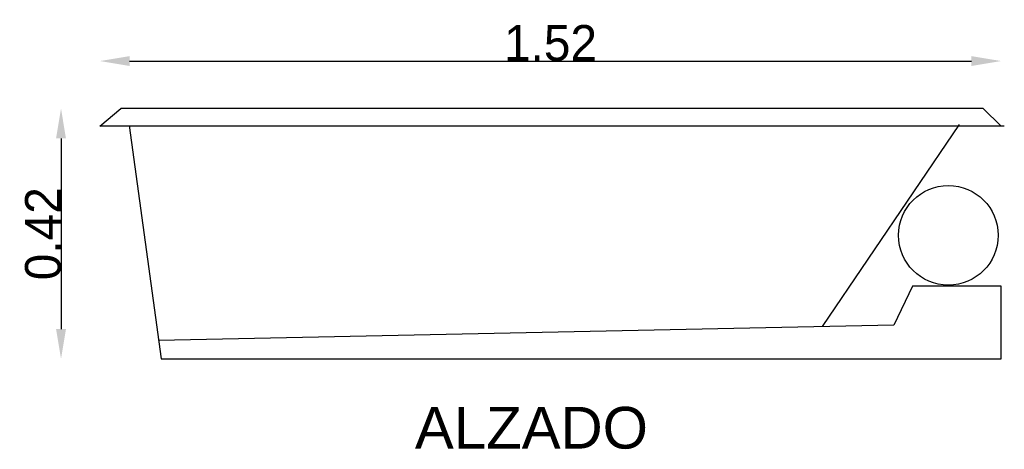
# Model space of a CAD drawing. Extents: x 90.93 to 92.58, y 131.98 to 132.7.
import ezdxf

# ---------------------------------------------------------------- set-up
doc = ezdxf.new("R2010")
doc.units = 0
doc.header["$MEASUREMENT"] = 0
doc.layers.get('0').update_dxf_attribs({"linetype": 'CONTINUOUS'})
doc.layers.get('DEFPOINTS').update_dxf_attribs({"linetype": 'CONTINUOUS'})
doc.layers.add('COTAS', color=1, linetype='CONTINUOUS')
doc.layers.add('TEXTO', color=5, linetype='CONTINUOUS')
doc.styles.add('REXTO1', font='ARIAL.TTF')
doc.dimstyles.get("Standard").update_dxf_attribs({"dimtxt": 0.18, "dimasz": 0.18, "dimexe": 0.18, "dimexo": 0.0625, "dimgap": 0.09, "dimtad": 0, "dimtih": 1, "dimtoh": 1, "dimdec": 4, "dimzin": 0, "dimdsep": 46, "dimtxsty": 'Standard', "dimcen": 0.09, "dimadec": 0, "dimazin": 0, "dimtfac": 1, "dimtdec": 4, "dimtofl": 0, "dimtmove": 0, "dimatfit": 3, "dimfxl": 0, "dimtolj": 1, "dimtzin": 0, "dimarcsym": 0})

# ---------------------------------------------------------------- blocks, each defined once
blk = doc.blocks.new('*D0')
at = {"color": 0, "linetype": 'ByBlock'}
blk.add_line((90.4202, 132.4278), (90.4202, 132.1078), dxfattribs=at)
for points in [[(90.4119, 132.4278), (90.4285, 132.4278), (90.4202, 132.4778)], [(90.4119, 132.1078), (90.4285, 132.1078), (90.4202, 132.0578)]]:
    blk.add_solid(points, dxfattribs=at)
at = {"layer": 'DEFPOINTS', "color": 0, "linetype": 'ByBlock'}
for p in [(90.5207, 132.4778), (90.4202, 132.0578), (90.5883, 132.0578)]:
    blk.add_point(p, dxfattribs=at)
at = {"color": 0, "linetype": 'ByBlock', "insert": (90.3902, 132.2678), "char_height": 0.06, "attachment_point": 5, "rotation": 90}
blk.add_mtext('\\A1;0.42', dxfattribs=at)
blk = doc.blocks.new('*D1')
at = {"color": 0, "linetype": 'ByBlock'}
blk.add_line((90.5354, 132.5575), (91.9482, 132.5575), dxfattribs=at)
for points in [[(90.5354, 132.5658), (90.5354, 132.5492), (90.4854, 132.5575)], [(91.9482, 132.5658), (91.9482, 132.5492), (91.9982, 132.5575)]]:
    blk.add_solid(points, dxfattribs=at)
at = {"layer": 'DEFPOINTS', "color": 0, "linetype": 'ByBlock'}
for p in [(91.9982, 132.5575), (90.4854, 132.4483), (91.9982, 132.4483)]:
    blk.add_point(p, dxfattribs=at)
at = {"color": 0, "linetype": 'ByBlock', "insert": (91.2418, 132.5875), "char_height": 0.06, "attachment_point": 5}
blk.add_mtext('\\A1;1.52', dxfattribs=at)

msp = doc.modelspace()

# ---------------------------------------------------------------- linework, layer by layer
for p, q in [((91.0628, 132.5187), (91.0981, 132.5482)), ((92.5756, 132.5187), (92.5453, 132.5482)), ((92.5809, 132.5187), (91.0628, 132.5187)), ((91.1118, 132.5198), (91.1657, 132.1282)), ((92.5052, 132.5213), (92.2749, 132.1825)), ((92.4269, 132.2502), (92.3956, 132.185)), ((92.5756, 132.2502), (92.4269, 132.2502)), ((92.3956, 132.185), (91.1614, 132.159))]:
    msp.add_line(p, q)
for points in [[(92.5453, 132.5482), (91.0981, 132.5482)], [(91.1657, 132.1282), (92.5756, 132.1282), (92.5756, 132.2502)]]:
    msp.add_lwpolyline(points)
msp.add_circle((92.487, 132.3355), 0.0836)

# ---------------------------------------------------------------- texts
at = {"layer": 'TEXTO', "style": 'REXTO1'}
msp.add_text('ALZADO', height=0.07, dxfattribs=at).set_placement((91.5916, 131.9777))

# ---------------------------------------------------------------- dimensions: what is measured, and where the dimension line sits
at = {"layer": 'COTAS'}
dim = msp.add_linear_dim(base=(92.5756, 132.6279), p1=(91.0628, 132.5187), p2=(92.5756, 132.5187), text='1.52', dimstyle='Standard', override={"dimtxt": 0.06, "dimasz": 0.05, "dimexe": 1.25, "dimexo": 0.625, "dimgap": 0, "dimtad": 1, "dimtih": 0, "dimtoh": 0, "dimdec": 2, "dimzin": 8, "dimcen": 2.5, "dimse1": 1, "dimse2": 1, "dimtdec": 2, "dimtix": 1, "dimtofl": 1}, dxfattribs=at)
dim.commit()
dim.dimension.update_dxf_attribs({"geometry": '*D1', "text_midpoint": (91.8192, 132.6579), "insert": (0.5774, 0.0704)})
dim = msp.add_linear_dim(base=(90.9976, 132.1282), p1=(91.0981, 132.5482), p2=(91.1657, 132.1282), angle=90, dimstyle='Standard', override={"dimtxt": 0.06, "dimasz": 0.05, "dimexe": 1.25, "dimexo": 0.625, "dimgap": 0, "dimtad": 1, "dimtih": 0, "dimtoh": 0, "dimdec": 2, "dimzin": 8, "dimcen": 2.5, "dimse1": 1, "dimse2": 1, "dimtdec": 2, "dimtix": 1, "dimtofl": 1}, dxfattribs=at)
dim.commit()
dim.dimension.update_dxf_attribs({"geometry": '*D0', "text_midpoint": (90.9676, 132.3382), "insert": (0.5774, 0.0704)})

doc.saveas('drawing.dxf')
